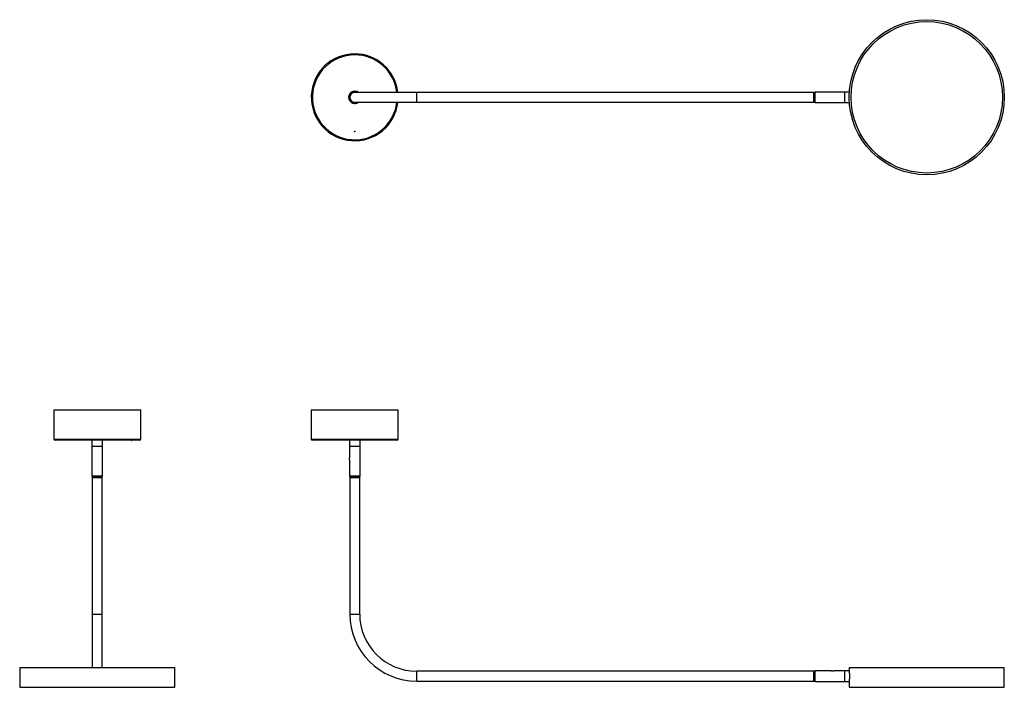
# Model space of a CAD drawing. Header units: millimetres. Extents: x 722 to 2309, y 1243 to 2319.
import ezdxf

# ---------------------------------------------------------------- set-up
doc = ezdxf.new("R2010")
doc.units = ezdxf.units.MM
doc.header["$LTSCALE"] = 10

msp = doc.modelspace()

# ---------------------------------------------------------------- linework, layer by layer
at = {"color": 7, "linetype": 'Continuous', "lineweight": 25}
for p, q in [((1253.5, 2195.8), (1253.3, 2195.4)), ((1253.3, 2192.2), (1253.3, 2195.4)), ((1253.3, 2192.2), (1253.5, 2191.8)), ((1253.5, 2195.8), (1253.5, 2195.8)), ((1253.5, 2195.7), (1253.5, 2195.8)), ((1253.5, 2191.8), (1253.5, 2191.9)), ((1253.5, 2191.8), (1253.5, 2191.8)), ((1253.5, 2191.8), (1253.5, 2191.8)), ((1361.8, 2201.8), (1261.8, 2201.8)), ((2001.8, 2201.8), (1361.8, 2201.8)), ((1361.8, 2185.8), (1361.8, 2201.8)), ((2003.8, 2202.3), (2001.8, 2201.8)), ((2001.8, 2185.8), (2001.8, 2201.8)), ((2001.8, 2185.8), (2001.8, 2201.8)), ((2051.8, 2202.3), (2003.8, 2202.3)), ((2003.8, 2185.3), (2003.8, 2202.3)), ((2059.1, 2202.3), (2051.8, 2202.3)), ((2051.8, 2185.3), (2051.8, 2202.3)), ((2051.8, 2185.3), (2051.8, 2202.3)), ((1261.8, 2185.8), (1361.8, 2185.8)), ((1361.8, 2185.8), (2001.8, 2185.8)), ((2001.8, 2185.8), (2003.8, 2185.3)), ((2003.8, 2185.3), (2051.8, 2185.3)), ((2051.8, 2185.3), (2059.1, 2185.3)), ((776.8, 1690.4), (776.8, 1643.1)), ((776.8, 1690.4), (916.8, 1690.4)), ((916.8, 1643.1), (916.8, 1690.4)), ((1191.8, 1690.4), (1191.8, 1643.1)), ((1191.8, 1690.4), (1261.8, 1690.4)), ((1261.8, 1690.4), (1331.8, 1690.4)), ((1331.8, 1643.1), (1331.8, 1690.4)), ((776.8, 1643.1), (916.8, 1643.1)), ((915.1, 1641.4), (778.5, 1641.4)), ((838.3, 1641.4), (838.3, 1631.4)), ((855.3, 1631.4), (855.3, 1641.4)), ((901.4, 1641.4), (901.4, 1641.2)), ((901.4, 1641.2), (902.2, 1641.2)), ((902.2, 1641.2), (902.2, 1641.4)), ((1191.8, 1643.1), (1261.8, 1643.1)), ((1261.8, 1641.4), (1193.5, 1641.4)), ((1253.3, 1641.4), (1253.3, 1631.4)), ((1261.8, 1643.1), (1331.8, 1643.1)), ((1330.1, 1641.4), (1261.8, 1641.4)), ((1270.3, 1631.4), (1270.3, 1641.4)), ((838.3, 1631.4), (838.3, 1583.4)), ((846.8, 1631.4), (838.3, 1631.4)), ((855.3, 1631.4), (838.3, 1631.4)), ((855.3, 1631.4), (846.8, 1631.4)), ((855.3, 1583.4), (855.3, 1631.4)), ((1253.3, 1631.4), (1253.3, 1613.1)), ((1270.3, 1631.4), (1253.3, 1631.4)), ((1261.8, 1631.4), (1253.3, 1631.4)), ((1270.3, 1631.4), (1261.8, 1631.4)), ((1270.3, 1583.4), (1270.3, 1631.4)), ((1253.3, 1609.8), (1253.3, 1613)), ((1253.3, 1609.8), (1253.3, 1609.8)), ((1253.3, 1609.8), (1253.3, 1583.4)), ((1253.5, 1611), (1253.5, 1611.9)), ((838.3, 1583.4), (838.8, 1581.4)), ((855.3, 1583.4), (838.3, 1583.4)), ((838.8, 1581.4), (838.8, 1361.4)), ((854.8, 1581.4), (838.8, 1581.4)), ((838.8, 1581.4), (854.8, 1581.4)), ((854.8, 1581.4), (855.3, 1583.4)), ((854.8, 1361.4), (854.8, 1581.4)), ((1253.3, 1583.4), (1253.8, 1581.4)), ((1261.8, 1583.4), (1253.3, 1583.4)), ((1253.8, 1581.4), (1253.8, 1361.4)), ((1261.8, 1581.4), (1253.8, 1581.4)), ((1253.8, 1581.4), (1261.8, 1581.4)), ((1270.3, 1583.4), (1261.8, 1583.4)), ((1269.8, 1581.4), (1261.8, 1581.4)), ((1261.8, 1581.4), (1269.8, 1581.4)), ((1269.8, 1581.4), (1270.3, 1583.4)), ((1269.8, 1361.4), (1269.8, 1581.4)), ((838.8, 1361.4), (838.8, 1275.4)), ((838.8, 1361.4), (854.8, 1361.4)), ((854.8, 1275.4), (854.8, 1361.4)), ((1253.8, 1361.4), (1261.8, 1361.4)), ((1261.8, 1361.4), (1269.8, 1361.4)), ((721.8, 1275.4), (721.8, 1243.4)), ((721.8, 1275.4), (971.8, 1275.4)), ((971.8, 1243.4), (971.8, 1275.4)), ((2003.8, 1269.9), (2001.8, 1269.4)), ((2030.1, 1269.9), (2003.8, 1269.9)), ((2003.8, 1261.4), (2003.8, 1269.9)), ((2030.2, 1269.9), (2033.4, 1269.9)), ((2031.3, 1269.7), (2032.3, 1269.7)), ((2051.8, 1269.9), (2033.4, 1269.9)), ((2058.8, 1269.9), (2051.8, 1269.9)), ((2051.8, 1252.9), (2051.8, 1269.9)), ((2051.8, 1261.4), (2051.8, 1269.9)), ((2058.8, 1275.4), (2058.8, 1270)), ((2058.8, 1275.4), (2308.8, 1275.4)), ((2308.8, 1243.4), (2308.8, 1275.4)), ((2001.8, 1269.4), (1361.8, 1269.4)), ((1361.8, 1261.4), (1361.8, 1269.4)), ((1361.8, 1253.4), (1361.8, 1261.4)), ((2001.8, 1261.4), (2001.8, 1269.4)), ((2001.8, 1261.4), (2001.8, 1269.4)), ((2001.8, 1253.4), (2001.8, 1261.4)), ((2001.8, 1253.4), (2001.8, 1261.4)), ((2003.8, 1252.9), (2003.8, 1261.4)), ((2051.8, 1252.9), (2051.8, 1261.4)), ((721.8, 1243.4), (971.8, 1243.4)), ((1361.8, 1253.4), (2001.8, 1253.4)), ((2001.8, 1253.4), (2003.8, 1252.9)), ((2003.8, 1252.9), (2051.8, 1252.9)), ((2051.8, 1252.9), (2058.8, 1252.9)), ((2058.8, 1252.9), (2058.8, 1243.4)), ((2058.8, 1243.4), (2308.8, 1243.4))]:
    msp.add_line(p, q, dxfattribs=at)
at = {"color": 7, "linetype": 'Continuous', "lineweight": 25, "flags": 128}
msp.add_lwpolyline([(1264.7, 2201.8), (1263.6, 2202.1), (1261.8, 2202.3)], dxfattribs=at)
at = {"color": 7, "linetype": 'Continuous', "lineweight": 25}
for centre, radius in [((2183.8, 2193.8), 125), ((2183.8, 2193.8), 122), ((1261.8, 2138.8), 0.39)]:
    msp.add_circle(centre, radius, dxfattribs=at)
for centre, radius, start, end in [((1261.8, 2193.8), 70, 90, 353.4376), ((1261.8, 2193.8), 68.3, 90, 353.2735), ((1261.8, 2193.8), 70, 6.5624, 90), ((1261.8, 2193.8), 68.3, 6.7265, 90), ((1261.8, 2193.8), 10, 53.1301, 270), ((1261.8, 2193.8), 8.5, 90, 289.7499), ((1261.8, 2193.8), 8, 90, 270), ((1261.8, 2193.8), 10, 270, 306.8699), ((778.5, 1643.1), 1.7, 180, 270), ((915.1, 1643.1), 1.7, 270, 0), ((1193.5, 1643.1), 1.7, 180, 270), ((1330.1, 1643.1), 1.7, 270, 0), ((1361.8, 1361.4), 108, 180, 270), ((1361.8, 1361.4), 92, 180, 270)]:
    msp.add_arc(centre, radius, start, end, dxfattribs=at)
for points, knots in [([(1253.3, 1613.1), (1253.3, 1613.1), (1253.3, 1613.1), (1253.3, 1613), (1253.3, 1612.9)], [0, 0, 0, 0, 0.5401624, 1, 1, 1, 1]), ([(1253.3, 1609.9), (1253.3, 1609.9), (1253.3, 1609.8), (1253.3, 1609.8), (1253.3, 1609.8)], [0, 0, 0, 0, 0.354981, 1, 1, 1, 1]), ([(2030.3, 1269.9), (2030.3, 1269.9), (2030.2, 1269.9), (2030.1, 1269.9), (2030.1, 1269.9)], [0, 0, 0, 0, 0.354981, 1, 1, 1, 1]), ([(2033.4, 1269.9), (2033.4, 1269.9), (2033.4, 1269.9), (2033.3, 1269.9), (2033.3, 1269.9)], [0, 0, 0, 0, 0.540162, 1, 1, 1, 1]), ([(2058.8, 1270), (2058.8, 1270), (2058.8, 1270.2), (2058.8, 1269.6), (2058.9, 1268.3), (2059, 1266), (2059.1, 1263.6), (2059.1, 1262), (2059.1, 1261.4)], [0, 0, 0, 0, 0.004546, 0.218751, 0.432953, 0.647596, 0.86244, 1, 1, 1, 1]), ([(2059.1, 1261.4), (2059.1, 1260.5), (2059.1, 1258.5), (2059, 1255.9), (2058.9, 1254), (2058.8, 1252.9), (2058.8, 1252.9), (2058.8, 1252.9)], [0, 0, 0, 0, 0.21449, 0.428967, 0.643766, 0.858775, 1, 1, 1, 1])]:
    msp.add_open_spline(points, degree=3, knots=knots, dxfattribs=at)

doc.saveas('drawing.dxf')
